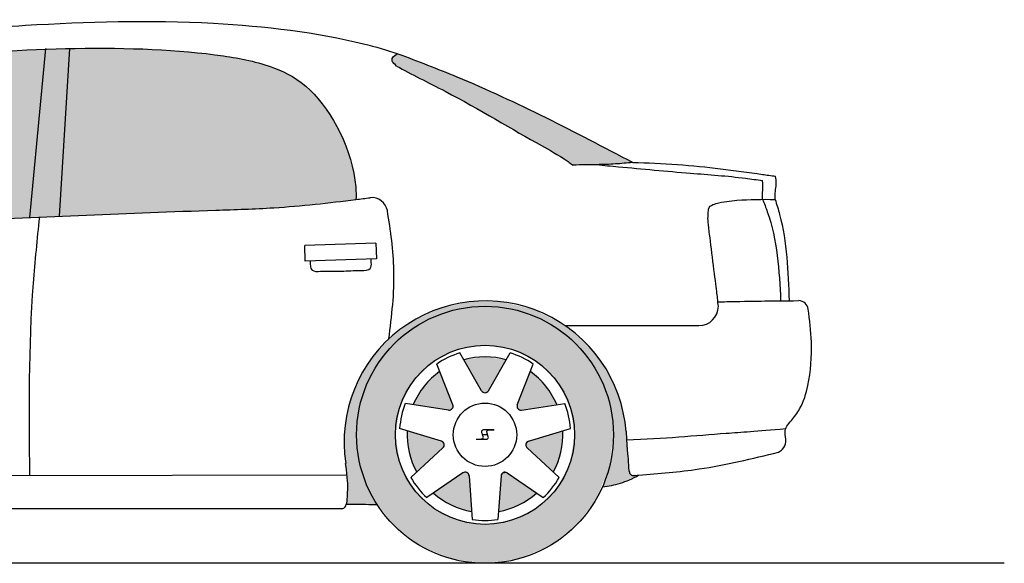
# Model space of a CAD drawing. Header units: millimetres. Extents: x 302.28 to 307.36, y 302.78 to 304.17.
# Tile 2 of 2: x 304.83 to 307.36, y 302.78 to 304.17. Entities that reach past the tile are written whole.
import ezdxf

# ---------------------------------------------------------------- set-up
doc = ezdxf.new("R2010")
doc.units = ezdxf.units.MM
doc.layers.add('HATCH', color=7, linetype='Continuous')

# ---------------------------------------------------------------- blocks, each defined once
blk = doc.blocks.new('*U8')
at = {"layer": 'HATCH', "color": 251, "linetype": 'Continuous'}
for points in [[(119.114, 119.6005), (119.1664, 119.6173), (119.1207, 119.6921)], [(119.1207, 119.6921), (119.2121, 119.6478), (119.1236, 119.6983)], [(119.2121, 119.6478), (119.1207, 119.6921), (119.1664, 119.6173)], [(119.1236, 119.6983), (119.1364, 119.6996), (119.1297, 119.7013)], [(119.1364, 119.6996), (119.1236, 119.6983), (119.2121, 119.6478)]]:
    blk.add_solid(points, dxfattribs=at)
blk = doc.blocks.new('*U9')
at = {"layer": 'HATCH', "color": 251, "linetype": 'Continuous'}
for points in [[(119.2793, 119.8078), (119.1915, 119.7809), (119.2746, 119.753)], [(119.1846, 119.77), (119.2551, 119.7016), (119.1861, 119.7767)], [(119.2551, 119.7016), (119.1846, 119.77), (119.1877, 119.764)], [(119.1861, 119.7767), (119.2746, 119.753), (119.1915, 119.7809)], [(119.2746, 119.753), (119.1861, 119.7767), (119.2551, 119.7016)]]:
    blk.add_solid(points, dxfattribs=at)
blk = doc.blocks.new('*U10')
at = {"layer": 'HATCH', "color": 251, "linetype": 'Continuous'}
for points in [[(119.1961, 119.9601), (119.1624, 119.8747), (119.236, 119.9222)], [(119.1622, 119.8678), (119.236, 119.9222), (119.1624, 119.8747)], [(119.236, 119.9222), (119.1622, 119.8678), (119.264, 119.8749)], [(119.1665, 119.8625), (119.264, 119.8749), (119.1622, 119.8678)], [(119.264, 119.8749), (119.1665, 119.8625), (119.1732, 119.8611)]]:
    blk.add_solid(points, dxfattribs=at)
blk = doc.blocks.new('*U11')
at = {"layer": 'HATCH', "color": 251, "linetype": 'Continuous'}
for points in [[(119.0251, 119.99), (119.0709, 119.9104), (119.0796, 119.9975)], [(119.0762, 119.906), (119.0796, 119.9975), (119.0709, 119.9104)], [(119.0796, 119.9975), (119.0762, 119.906), (119.134, 119.99)], [(119.083, 119.906), (119.134, 119.99), (119.0762, 119.906)], [(119.134, 119.99), (119.083, 119.906), (119.0883, 119.9104)]]:
    blk.add_solid(points, dxfattribs=at)
blk = doc.blocks.new('*U12')
at = {"layer": 'HATCH', "color": 251, "linetype": 'Continuous'}
for points in [[(118.9232, 119.9222), (118.9927, 119.8625), (118.9631, 119.9601)], [(118.9969, 119.8678), (118.9631, 119.9601), (118.9927, 119.8625)], [(118.9631, 119.9601), (118.9969, 119.8678), (118.9968, 119.8747)], [(118.8952, 119.8749), (118.9859, 119.8611), (118.9232, 119.9222)], [(118.9927, 119.8625), (118.9232, 119.9222), (118.9859, 119.8611)]]:
    blk.add_solid(points, dxfattribs=at)
blk = doc.blocks.new('*U13')
at = {"layer": 'HATCH', "color": 251, "linetype": 'Continuous'}
for points in [[(118.8846, 119.753), (118.9746, 119.77), (118.8798, 119.8078)], [(118.9731, 119.7767), (118.8798, 119.8078), (118.9746, 119.77)], [(118.8798, 119.8078), (118.9731, 119.7767), (118.9676, 119.7809)], [(118.9746, 119.77), (118.8846, 119.753), (118.9715, 119.764)], [(118.9041, 119.7016), (118.9715, 119.764), (118.8846, 119.753)]]:
    blk.add_solid(points, dxfattribs=at)
blk = doc.blocks.new('*U14')
at = {"layer": 'HATCH', "color": 251, "linetype": 'Continuous'}
for points in [[(119.0294, 119.7013), (118.947, 119.6478), (119.0356, 119.6983)], [(118.947, 119.6478), (119.0294, 119.7013), (119.0228, 119.6996)], [(118.9928, 119.6173), (119.0356, 119.6983), (118.947, 119.6478)], [(119.0356, 119.6983), (118.9928, 119.6173), (119.0384, 119.6921)], [(119.0451, 119.6005), (119.0384, 119.6921), (118.9928, 119.6173)]]:
    blk.add_solid(points, dxfattribs=at)
blk = doc.blocks.new('*U19')
at = {"layer": 'HATCH', "linetype": 'Continuous'}
for points in [[(117.9866, 120.3586), (118.6284, 120.6844), (118.0127, 120.7895)], [(118.0127, 120.7895), (118.5791, 120.7203), (118.1245, 120.7899)], [(118.5791, 120.7203), (118.0127, 120.7895), (118.6284, 120.6844)], [(118.5296, 120.7423), (118.1245, 120.7899), (118.5791, 120.7203)], [(118.1245, 120.7899), (118.5296, 120.7423), (118.2319, 120.7867)], [(118.4332, 120.7665), (118.2319, 120.7867), (118.5296, 120.7423)], [(118.2319, 120.7867), (118.4332, 120.7665), (118.3348, 120.7792)], [(118.6284, 120.6844), (117.9866, 120.3586), (118.675, 120.6289)], [(118.3611, 120.3734), (118.675, 120.6289), (117.9866, 120.3586)], [(118.675, 120.6289), (118.3611, 120.3734), (118.7142, 120.558)], [(118.5553, 120.3817), (118.7142, 120.558), (118.3611, 120.3734)], [(118.7142, 120.558), (118.5553, 120.3817), (118.7404, 120.4792)], [(118.7479, 120.4018), (118.7404, 120.4792), (118.5553, 120.3817)], [(118.7404, 120.4792), (118.7479, 120.4018), (118.747, 120.4391)], [(118.748, 120.4018), (118.747, 120.4391), (118.7479, 120.4018)]]:
    blk.add_solid(points, dxfattribs=at)
blk = doc.blocks.new('*U20')
at = {"layer": 'HATCH', "color": 251, "linetype": 'Continuous'}
for points in [[(118.9581, 120.1203), (118.8834, 120.0834), (118.9942, 120.1163)], [(119.0392, 120.1391), (118.9581, 120.1203), (119.0796, 120.1275)], [(119.0796, 120.1275), (118.9581, 120.1203), (118.9942, 120.1163)], [(119.0392, 120.1391), (119.0796, 120.1275), (119.1224, 120.1389)], [(119.1224, 120.1389), (119.0796, 120.1275), (119.2034, 120.1198)], [(119.0796, 120.1275), (119.165, 120.1163), (119.2034, 120.1198)], [(119.2034, 120.1198), (119.165, 120.1163), (119.278, 120.0827)], [(118.9942, 120.1163), (118.8834, 120.0834), (118.9146, 120.0833)], [(119.165, 120.1163), (119.2446, 120.0833), (119.278, 120.0827)], [(118.8834, 120.0834), (118.8191, 120.0306), (118.9146, 120.0833)], [(118.9146, 120.0833), (118.8191, 120.0306), (118.8462, 120.0309)], [(119.2446, 120.0833), (119.3129, 120.0309), (119.278, 120.0827)], [(119.278, 120.0827), (119.3129, 120.0309), (119.3421, 120.0297)], [(118.8191, 120.0306), (118.7685, 119.9644), (118.7938, 119.9625)], [(118.8462, 120.0309), (118.8191, 120.0306), (118.7938, 119.9625)], [(119.3129, 120.0309), (119.3654, 119.9625), (119.3421, 120.0297)], [(119.3421, 120.0297), (119.3654, 119.9625), (119.3924, 119.9633)], [(118.7685, 119.9644), (118.7344, 119.8885), (118.7938, 119.9625)], [(118.7938, 119.9625), (118.7344, 119.8885), (118.7608, 119.8829)], [(119.3924, 119.9633), (119.3654, 119.9625), (119.4263, 119.8873)], [(119.3654, 119.9625), (119.3983, 119.8829), (119.4263, 119.8873)], [(118.7344, 119.8885), (118.7184, 119.8068), (118.7608, 119.8829)], [(118.7608, 119.8829), (118.7184, 119.8068), (118.7496, 119.7975)], [(119.4263, 119.8873), (119.3983, 119.8829), (119.442, 119.8055)], [(119.3983, 119.8829), (119.4096, 119.7975), (119.442, 119.8055)], [(118.7184, 119.8068), (118.7215, 119.7236), (118.7496, 119.7975)], [(118.7496, 119.7975), (118.7215, 119.7236), (118.7631, 119.704)], [(119.4096, 119.7975), (119.4024, 119.7292), (119.444, 119.7765)], [(119.442, 119.8055), (119.4096, 119.7975), (119.444, 119.7765)], [(119.444, 119.7765), (119.4024, 119.7292), (119.4454, 119.7563)], [(119.4454, 119.7563), (119.4024, 119.7292), (119.4472, 119.7337)], [(118.7215, 119.7236), (118.725, 119.6964), (118.7631, 119.704)], [(119.4024, 119.7292), (119.3813, 119.6639), (119.4487, 119.7103)], [(119.4472, 119.7337), (119.4024, 119.7292), (119.4487, 119.7103)], [(118.7631, 119.704), (118.725, 119.6964), (118.8026, 119.6181)], [(118.725, 119.6964), (118.7265, 119.6778), (118.8026, 119.6181)], [(119.4487, 119.7103), (119.3813, 119.6639), (119.4538, 119.6959)], [(119.4538, 119.6959), (119.3813, 119.6639), (119.4742, 119.6941)], [(119.4742, 119.6941), (119.3813, 119.6639), (119.4278, 119.6736)], [(118.7265, 119.6778), (118.7267, 119.6544), (118.8026, 119.6181)], [(118.7267, 119.6544), (118.7235, 119.6195), (118.7525, 119.6194)], [(118.7267, 119.6544), (118.7525, 119.6194), (118.7716, 119.6191)], [(118.7267, 119.6544), (118.7716, 119.6191), (118.8026, 119.6181)]]:
    blk.add_solid(points, dxfattribs=at)
blk = doc.blocks.new('*U22')
at = {"layer": 'HATCH', "linetype": 'Continuous'}
for points in [[(119.0796, 120.1275), (118.9942, 120.1163), (119.165, 120.1163)], [(119.165, 120.1163), (118.9146, 120.0833), (119.2446, 120.0833)], [(118.9942, 120.1163), (118.9146, 120.0833), (119.165, 120.1163)], [(119.2446, 120.0833), (118.8462, 120.0309), (119.3129, 120.0309)], [(118.9146, 120.0833), (118.8462, 120.0309), (119.2446, 120.0833)], [(118.8462, 120.0309), (118.7938, 119.9625), (119.0085, 120.0163)], [(119.0085, 120.0163), (118.7938, 119.9625), (118.9444, 119.9836)], [(118.8462, 120.0309), (119.0796, 120.0275), (119.3129, 120.0309)], [(118.8462, 120.0309), (119.0085, 120.0163), (119.0796, 120.0275)], [(119.3129, 120.0309), (119.0796, 120.0275), (119.1507, 120.0163)], [(119.3129, 120.0309), (119.1507, 120.0163), (119.3654, 119.9625)], [(119.1507, 120.0163), (119.2148, 119.9836), (119.3654, 119.9625)], [(118.9444, 119.9836), (118.7938, 119.9625), (118.8935, 119.9327)], [(119.2148, 119.9836), (119.2657, 119.9327), (119.3654, 119.9625)], [(118.7938, 119.9625), (118.7608, 119.8829), (118.8935, 119.9327)], [(119.3654, 119.9625), (119.2657, 119.9327), (119.3983, 119.8829)], [(118.8935, 119.9327), (118.7608, 119.8829), (118.8608, 119.8686)], [(119.2657, 119.9327), (119.2983, 119.8686), (119.3983, 119.8829)], [(118.7608, 119.8829), (118.7496, 119.7975), (118.8608, 119.8686)], [(118.8608, 119.8686), (118.7496, 119.7975), (118.8496, 119.7975)], [(119.3983, 119.8829), (119.2983, 119.8686), (119.4096, 119.7975)], [(119.2983, 119.8686), (119.3096, 119.7975), (119.4096, 119.7975)], [(118.7496, 119.7975), (118.7608, 119.7121), (118.8496, 119.7975)], [(118.8496, 119.7975), (118.7608, 119.7121), (118.8608, 119.7264)], [(119.4096, 119.7975), (119.2983, 119.7264), (119.3983, 119.7121)], [(119.3096, 119.7975), (119.2983, 119.7264), (119.4096, 119.7975)], [(118.8608, 119.7264), (118.7608, 119.7121), (118.8935, 119.6623)], [(119.2983, 119.7264), (119.2657, 119.6623), (119.3983, 119.7121)], [(118.7608, 119.7121), (118.7938, 119.6325), (118.8935, 119.6623)], [(119.3983, 119.7121), (119.2657, 119.6623), (119.3654, 119.6325)], [(118.8935, 119.6623), (118.7938, 119.6325), (118.9444, 119.6114)], [(119.2657, 119.6623), (119.2148, 119.6114), (119.3654, 119.6325)], [(118.7938, 119.6325), (118.8462, 119.5642), (118.9444, 119.6114)], [(118.9444, 119.6114), (118.8462, 119.5642), (119.0085, 119.5788)], [(119.2148, 119.6114), (119.1507, 119.5788), (119.3129, 119.5642)], [(119.3654, 119.6325), (119.2148, 119.6114), (119.3129, 119.5642)], [(119.0085, 119.5788), (118.8462, 119.5642), (119.0796, 119.5675)], [(119.0796, 119.5675), (118.8462, 119.5642), (119.3129, 119.5642)], [(118.8462, 119.5642), (118.9146, 119.5117), (119.3129, 119.5642)], [(119.3129, 119.5642), (118.9146, 119.5117), (119.2446, 119.5117)], [(119.1507, 119.5788), (119.0796, 119.5675), (119.3129, 119.5642)], [(118.9146, 119.5117), (118.9942, 119.4788), (119.2446, 119.5117)], [(119.2446, 119.5117), (118.9942, 119.4788), (119.165, 119.4788)], [(118.9942, 119.4788), (119.0796, 119.4675), (119.165, 119.4788)]]:
    blk.add_solid(points, dxfattribs=at)
blk = doc.blocks.new('*U24')
at = {"layer": 'HATCH', "color": 251, "linetype": 'Continuous'}
for points in [[(117.9616, 120.5724), (117.9508, 120.7883), (117.9104, 120.3553)], [(117.9616, 120.5724), (118.0127, 120.7895), (117.9508, 120.7883)], [(117.9616, 120.5724), (117.9866, 120.3586), (118.0127, 120.7895)], [(117.9616, 120.5724), (117.9104, 120.3553), (117.9866, 120.3586)]]:
    blk.add_solid(points, dxfattribs=at)
blk = doc.blocks.new('*U25')
at = {"layer": 'HATCH', "linetype": 'Continuous'}
for points in [[(117.8365, 120.7816), (117.7221, 120.7688), (117.9104, 120.3553)], [(117.9507, 120.788), (117.8365, 120.7816), (117.9104, 120.3553)], [(117.7221, 120.7688), (117.6098, 120.7471), (117.9104, 120.3553)], [(117.6098, 120.7471), (117.5012, 120.7151), (117.9104, 120.3553)], [(117.5012, 120.7151), (117.3951, 120.6734), (117.9104, 120.3553)], [(117.3951, 120.6734), (117.2904, 120.623), (117.9104, 120.3553)], [(117.2904, 120.623), (117.1874, 120.5641), (117.9104, 120.3553)], [(117.1874, 120.5641), (117.0883, 120.4968), (117.182, 120.4669)], [(117.1874, 120.5641), (117.182, 120.4669), (117.9104, 120.3553)], [(117.0883, 120.4968), (117.0851, 120.463), (117.182, 120.4669)], [(117.182, 120.4669), (117.1951, 120.4116), (117.9104, 120.3553)], [(117.1951, 120.4116), (117.1949, 120.3821), (117.9104, 120.3553)], [(117.1949, 120.3821), (117.1868, 120.3555), (117.9104, 120.3553)], [(117.1868, 120.3555), (117.1603, 120.3439), (117.9104, 120.3553)], [(117.9104, 120.3553), (117.1603, 120.3439), (117.4729, 120.3378)], [(117.0731, 120.3345), (117.0727, 120.3303), (117.3706, 120.3331)], [(117.3706, 120.3331), (117.0727, 120.3303), (117.2782, 120.3279)], [(117.0727, 120.3303), (117.1343, 120.3261), (117.2782, 120.3279)], [(117.1294, 120.3388), (117.0731, 120.3345), (117.4729, 120.3378)], [(117.4729, 120.3378), (117.0731, 120.3345), (117.3706, 120.3331)], [(117.1603, 120.3439), (117.1294, 120.3388), (117.4729, 120.3378)], [(117.2782, 120.3279), (117.1343, 120.3261), (117.187, 120.3248)]]:
    blk.add_solid(points, dxfattribs=at)
blk = doc.blocks.new('*U26')
at = {"layer": 'HATCH', "linetype": 'Continuous'}
for points in [[(118.8559, 120.776), (118.842, 120.7651), (119.0107, 120.7152)], [(118.842, 120.7651), (118.8414, 120.7569), (119.0107, 120.7152)], [(118.8414, 120.7569), (118.8443, 120.7522), (119.0107, 120.7152)], [(118.8443, 120.7522), (118.8525, 120.7444), (119.0107, 120.7152)], [(118.8525, 120.7444), (118.9649, 120.6859), (119.0107, 120.7152)], [(119.0107, 120.7152), (118.9649, 120.6859), (119.1625, 120.6475)], [(118.9649, 120.6859), (119.0828, 120.6213), (119.1625, 120.6475)], [(119.1625, 120.6475), (119.0828, 120.6213), (119.4592, 120.4967)], [(119.0828, 120.6213), (119.1933, 120.5576), (119.4592, 120.4967)], [(119.1933, 120.5576), (119.2439, 120.5294), (119.4592, 120.4967)], [(119.2439, 120.5294), (119.2709, 120.5134), (119.4592, 120.4967)], [(119.2709, 120.5134), (119.2864, 120.5034), (119.4592, 120.4967)], [(119.2864, 120.5034), (119.3058, 120.4901), (119.4592, 120.4967)], [(119.4592, 120.4967), (119.3058, 120.4901), (119.4, 120.4921)], [(119.4, 120.4921), (119.3058, 120.4901), (119.3673, 120.4911)], [(119.3673, 120.4911), (119.3058, 120.4901), (119.3647, 120.491)]]:
    blk.add_solid(points, dxfattribs=at)

msp = doc.modelspace()

# ---------------------------------------------------------------- linework, layer by layer
for p, q in [((304.8562, 303.6663), (304.8967, 304.1001)), ((304.9324, 303.6696), (304.9586, 304.1005)), ((305.7452, 303.6006), (305.5622, 303.5941)), ((305.5636, 303.5541), (305.5622, 303.5941)), ((305.7452, 303.6006), (305.7466, 303.5606)), ((305.7466, 303.5606), (305.5636, 303.5541)), ((306.2314, 303.3887), (306.5749, 303.3887)), ((306.0168, 303.2214), (305.9607, 303.3188)), ((306.0341, 303.2214), (306.0901, 303.3188)), ((305.9426, 303.1856), (305.9014, 303.2902)), ((306.1083, 303.1856), (306.1495, 303.2902)), ((305.9318, 303.1721), (305.8207, 303.189)), ((306.1191, 303.1721), (306.2302, 303.189)), ((305.9135, 303.0918), (305.806, 303.1248)), ((306.1374, 303.0918), (306.2448, 303.1248)), ((305.9173, 303.0749), (305.8348, 302.9986)), ((306.1335, 303.0749), (306.216, 302.9986)), ((303.8073, 303.0023), (305.671, 303.006)), ((305.9686, 303.0106), (305.8759, 302.9471)), ((305.9843, 303.0031), (305.9925, 302.891)), ((306.0666, 303.0031), (306.0584, 302.891)), ((306.0822, 303.0106), (306.175, 302.9471)), ((305.6558, 302.9185), (303.7049, 302.9185))]:
    msp.add_line(p, q)
at = {"color": 7}
for p, q in [((306.0188, 303.1094), (306.0315, 303.1094)), ((306.0318, 303.1085), (306.0191, 303.1085)), ((306.0478, 303.121), (306.0237, 303.121)), ((306.0478, 303.1203), (306.0367, 303.1203)), ((306.0478, 303.121), (306.0478, 303.1203)), ((306.0028, 303.0969), (306.0028, 303.0976)), ((306.0028, 303.0976), (306.0139, 303.0976)), ((306.0028, 303.0969), (306.0269, 303.0969))]:
    msp.add_line(p, q, dxfattribs=at)
at = {"color": 250}
msp.add_line((307.3597, 302.7785), (302.2823, 302.7785), dxfattribs=at)
for radius in [0.33, 0.23, 0.23, 0.0814]:
    msp.add_circle((306.0254, 303.1085), radius)
for centre, radius, start, end in [((305.735, 303.6775), 0.04, 9.3587, 96.9795), ((306.026, 303.0896), 0.3628, 4.2604, 188.7176), ((306.5749, 303.4387), 0.05, 270, 359.7725), ((306.8311, 303.4279), 0.025, 7.6267, 88.2837), ((306.0254, 303.1085), 0.22, 107.1047, 124.3239), ((306.0254, 303.1085), 0.2, 74.2012, 105.7988), ((306.0254, 303.1085), 0.22, 55.6761, 72.8953), ((306.0254, 303.1085), 0.2, 125.6298, 157.2274), ((306.0254, 303.1085), 0.2, 22.7726, 54.3702), ((306.0254, 303.2264), 0.01, 209.9111, 330.0889), ((306.0254, 303.1085), 0.22, 158.5333, 175.7524), ((305.9333, 303.182), 0.01, 261.3396, 21.5175), ((306.1176, 303.182), 0.01, 158.4825, 278.6604), ((306.0254, 303.1085), 0.22, 4.2476, 21.4667), ((306.0254, 303.1085), 0.2, 177.0583, 208.6559), ((306.0254, 303.1085), 0.2, 331.3441, 2.9417), ((305.9105, 303.0823), 0.01, 312.7682, 72.9461), ((306.1403, 303.0823), 0.01, 107.0539, 227.2318), ((305.9743, 303.0023), 0.01, 4.1968, 124.3747), ((306.0766, 303.0023), 0.01, 55.6253, 175.8032), ((306.0254, 303.1085), 0.22, 209.9618, 227.181), ((306.0254, 303.1085), 0.22, 312.819, 330.0382), ((306.0254, 303.1085), 0.2, 228.4869, 260.0845), ((306.0254, 303.1085), 0.2, 279.9155, 311.5131), ((306.0254, 303.1085), 0.22, 261.3904, 278.6096)]:
    msp.add_arc(centre, radius, start, end)
for points, knots in [([(303.6679, 303.7193), (303.8095, 303.8079), (304.1321, 303.9831), (304.3531, 304.0765), (304.5673, 304.1402), (304.9122, 304.1666), (305.287, 304.1782), (305.6302, 304.1378), (305.7733, 304.0963), (305.8018, 304.087)], [0.760034, 0.760034, 0.760034, 0.760034, 39.058374, 71.954241, 100.953238, 128.117009, 175.706003, 213.32447, 223.046608, 223.046608, 223.046608, 223.046608]), ([(303.8553, 303.6535), (303.8999, 303.6951), (304.0301, 303.8167), (304.2768, 303.9658), (304.5974, 304.0861), (304.9878, 304.1066), (305.2842, 304.0967), (305.4692, 304.0614), (305.6056, 303.992), (305.692, 303.8255), (305.6946, 303.7211), (305.6937, 303.7117)], [0, 0, 0, 0, 12.873797, 37.609921, 60.409295, 90.215333, 121.5015, 133.247997, 141.249211, 156.508062, 158.464321, 158.464321, 158.464321, 158.464321]), ([(305.7983, 304.0554), (305.7919, 304.061), (305.7854, 304.0679), (305.7875, 304.0789), (305.7956, 304.0848), (305.8018, 304.087)], [0.868591, 0.868591, 0.868591, 0.868591, 1.416676, 2.344638, 3.673283, 3.673283, 3.673283, 3.673283]), ([(305.8018, 304.087), (305.8524, 304.0677), (306.0597, 303.9887), (306.2566, 303.8859), (306.405, 303.8076)], [0, 0, 0, 0, 16.252175, 66.522534, 66.522534, 66.522534, 66.522534]), ([(305.7983, 304.0554), (305.8353, 304.0343), (305.9673, 303.9715), (306.1215, 303.8764), (306.213, 303.8281), (306.2458, 303.8049), (306.2516, 303.8011)], [2.246031, 2.246031, 2.246031, 2.246031, 11.884137, 31.09358, 36.459437, 37.13084, 37.13084, 37.13084, 37.13084]), ([(306.405, 303.8076), (306.3902, 303.8062), (306.3597, 303.8032), (306.3084, 303.8018), (306.2721, 303.8013), (306.2516, 303.8011)], [0, 0, 0, 0, 4.463761, 9.212193, 15.364085, 15.364085, 15.364085, 15.364085]), ([(306.3131, 303.8021), (306.3314, 303.8003), (306.4115, 303.7927), (306.5386, 303.7809), (306.6625, 303.7721), (306.7239, 303.7634), (306.7385, 303.7613)], [0, 0, 0, 0, 5.509849, 24.128123, 38.30791, 42.735133, 42.735133, 42.735133, 42.735133]), ([(306.405, 303.8076), (306.4417, 303.8072), (306.5639, 303.8012), (306.675, 303.7863), (306.7604, 303.774), (306.7716, 303.7724)], [0, 0, 0, 0, 10.982677, 33.469017, 36.857537, 36.857537, 36.857537, 36.857537]), ([(306.7384, 303.713), (306.7385, 303.7185), (306.7388, 303.7346), (306.7399, 303.751), (306.7385, 303.7613)], [0, 0, 0, 0, 1.643994, 4.828262, 4.828262, 4.828262, 4.828262]), ([(306.7707, 303.7129), (306.7708, 303.7184), (306.771, 303.7352), (306.7753, 303.7553), (306.7723, 303.7695), (306.7716, 303.7724)], [0, 0, 0, 0, 1.643994, 5.073607, 5.975305, 5.975305, 5.975305, 5.975305]), ([(303.8828, 303.6801), (303.9622, 303.6471), (304.1111, 303.6304), (304.2847, 303.6448), (304.7643, 303.6609), (305.1522, 303.6802), (305.5046, 303.6903), (305.6238, 303.7039), (305.6938, 303.7128)], [1.62151, 1.62151, 1.62151, 1.62151, 5.912424, 25.017919, 55.27122, 103.302952, 113.743576, 128.629649, 128.629649, 128.629649, 128.629649]), ([(306.6249, 303.4385), (306.6223, 303.4644), (306.6223, 303.4644), (306.5978, 303.6607), (306.5978, 303.6607), (306.6001, 303.6964), (306.6322, 303.7066), (306.6868, 303.713), (306.7377, 303.7133), (306.7707, 303.7129)], [0, 0, 0, 0, 5.924493, 15.618555, 23.811513, 25.921237, 27.675273, 33.080191, 42.904547, 42.904547, 42.904547, 42.904547]), ([(306.7384, 303.713), (306.7428, 303.7025), (306.7756, 303.6202), (306.7817, 303.5308), (306.785, 303.4523)], [1.869263, 1.869263, 1.869263, 1.869263, 5.268708, 28.461922, 28.461922, 28.461922, 28.461922]), ([(306.7707, 303.7129), (306.775, 303.7001), (306.8009, 303.6163), (306.8042, 303.5276), (306.8066, 303.4525)], [5.524278, 5.524278, 5.524278, 5.524278, 9.584216, 31.883505, 31.883505, 31.883505, 31.883505]), ([(305.7782, 303.3546), (305.786, 303.4134), (305.7986, 303.5234), (305.7829, 303.6329), (305.7745, 303.684)], [2.787119, 2.787119, 2.787119, 2.787119, 20.447051, 35.895611, 35.895611, 35.895611, 35.895611]), ([(304.8804, 303.6673), (304.8745, 303.6108), (304.8516, 303.3906), (304.8531, 303.1691), (304.8552, 303.0044)], [0.99244, 0.99244, 0.99244, 0.99244, 18.041548, 67.376683, 67.376683, 67.376683, 67.376683]), ([(306.625, 303.4501), (306.637, 303.4502), (306.6867, 303.451), (306.7445, 303.4524), (306.7942, 303.4521), (306.8319, 303.4529)], [2.036139, 2.036139, 2.036139, 2.036139, 3.432054, 10.791683, 17.910676, 17.910676, 17.910676, 17.910676]), ([(306.7797, 303.0638), (306.7833, 303.0661), (306.7927, 303.0723), (306.8019, 303.0925), (306.7912, 303.1218), (306.8101, 303.141), (306.8411, 303.1823), (306.8613, 303.2499), (306.8673, 303.3399), (306.8596, 303.4034), (306.8559, 303.4312)], [0, 0, 0, 0, 1.274313, 3.355908, 6.008725, 10.369866, 13.886385, 19.937407, 30.692091, 39.210164, 39.210164, 39.210164, 39.210164]), ([(306.3878, 303.1165), (306.3915, 303.0608), (306.3942, 303.0358), (306.3942, 303.0158), (306.398, 303.0081), (306.4053, 303.0016), (306.4143, 303.0048), (306.4206, 303.0051)], [3.423621, 3.423621, 3.423621, 3.423621, 6.795471, 10.511751, 11.36807, 12.434873, 14.502864, 14.502864, 14.502864, 14.502864]), ([(306.3892, 303.0958), (306.4855, 303.0988), (306.6026, 303.1103), (306.7217, 303.1176), (306.7979, 303.1245)], [4.429738, 4.429738, 4.429738, 4.429738, 29.490705, 41.336783, 41.336783, 41.336783, 41.336783]), ([(305.6558, 302.9185), (305.6573, 302.9187), (305.6633, 302.9199), (305.6718, 302.9286), (305.6725, 302.9628), (305.6732, 302.9935), (305.6673, 303.0346)], [2.008383, 2.008383, 2.008383, 2.008383, 2.463767, 4.009221, 8.133386, 11.28855, 11.28855, 11.28855, 11.28855]), ([(306.3272, 302.9749), (306.3432, 302.976), (306.3731, 302.9833), (306.4048, 302.9955), (306.4201, 303.0051)], [1.483189, 1.483189, 1.483189, 1.483189, 4.981132, 8.541566, 8.541566, 8.541566, 8.541566]), ([(305.6694, 302.9304), (305.6762, 302.9304), (305.6953, 302.9304), (305.7145, 302.9304), (305.7484, 302.9291)], [5.359818, 5.359818, 5.359818, 5.359818, 7.401626, 11.101308, 11.101308, 11.101308, 11.101308])]:
    msp.add_open_spline(points, degree=3, knots=knots)
msp.add_open_spline([(305.6938, 303.7128), (305.7059, 303.7142), (305.718, 303.7157), (305.7302, 303.7172)], degree=3)
at = {"color": 252}
msp.add_open_spline([(305.5762, 303.5546), (305.5761, 303.545), (305.576, 303.5267), (305.6164, 303.5293), (305.6559, 303.5276), (305.6953, 303.5313), (305.7326, 303.5298), (305.7338, 303.5488), (305.7327, 303.5569), (305.7321, 303.5601)], degree=3, knots=[0.039449, 0.039449, 0.039449, 0.039449, 1.721153, 3.293889, 7.068987, 10.622019, 12.314343, 13.335451, 14.024174, 14.024174, 14.024174, 14.024174], dxfattribs=at)
at = {"color": 7}
for points, knots in [([(306.0139, 303.0976), (306.0155, 303.0976), (306.0186, 303.0978), (306.0219, 303.1007), (306.0209, 303.1044), (306.0191, 303.1085)], [0, 0, 0, 0, 5.128584, 10.434119, 17.399271, 17.399271, 17.399271, 17.399271]), ([(306.0237, 303.121), (306.0222, 303.1209), (306.019, 303.1207), (306.0157, 303.1177), (306.0168, 303.114), (306.0188, 303.1094)], [0, 0, 0, 0, 5.128584, 10.434119, 17.765835, 17.765835, 17.765835, 17.765835]), ([(306.0269, 303.0969), (306.0284, 303.097), (306.0316, 303.0972), (306.0349, 303.1001), (306.0338, 303.1039), (306.0318, 303.1085)], [0, 0, 0, 0, 5.128584, 10.434119, 17.765835, 17.765835, 17.765835, 17.765835]), ([(306.0367, 303.1203), (306.0351, 303.1202), (306.032, 303.12), (306.0287, 303.1171), (306.0297, 303.1135), (306.0315, 303.1094)], [0, 0, 0, 0, 5.128584, 10.434119, 17.399271, 17.399271, 17.399271, 17.399271])]:
    msp.add_open_spline(points, degree=3, knots=knots, dxfattribs=at)
msp.add_spline([(306.4206, 303.0051), (306.5753, 303.0207), (306.7797, 303.0638)], degree=3)

# ---------------------------------------------------------------- block references
at = {"layer": 'HATCH', "linetype": 'Continuous'}
for name in ['*U25', '*U19', '*U26', '*U22']:
    msp.add_blockref(name, (186.9458, 183.311), dxfattribs=at)
at = {"layer": 'HATCH', "color": 251, "linetype": 'Continuous'}
for name in ['*U24', '*U20', '*U11', '*U12', '*U10', '*U13', '*U9', '*U14', '*U8']:
    msp.add_blockref(name, (186.9458, 183.311), dxfattribs=at)

doc.saveas('drawing.dxf')
